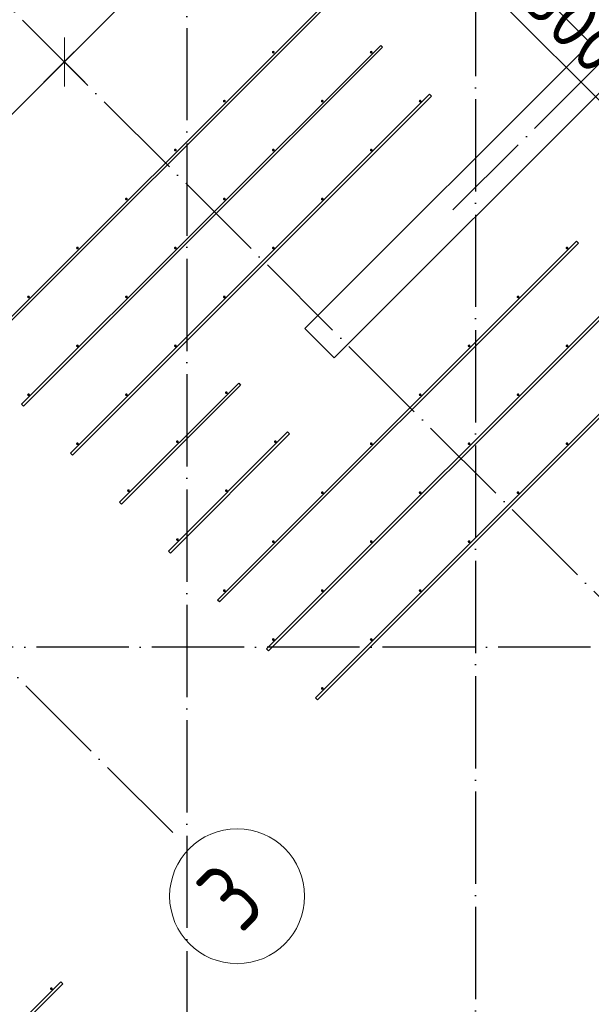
# Model space of a CAD drawing. Header units: millimetres. Extents: x -3483 to 105345, y -283423 to 72284.
# Tile 101 of 157: x 93175 to 95652, y 6851 to 11119. Entities that reach past the tile are written whole.
import ezdxf

# ---------------------------------------------------------------- set-up
doc = ezdxf.new("R2010")
doc.units = ezdxf.units.MM
doc.header["$PDMODE"] = 65
doc.linetypes.add('______11', pattern=[500, 400, -50, 0, -50])
doc.linetypes.add('______5', pattern=[1100, 800, -100, 100, -100])
for name, color, linetype, lineweight in [('Арм.стержн. Доп. арматура', 180, 'Continuous', 35), ('Размерная линия_ общее', 7, 'Continuous', 13), ('Стена_ общее', 7, 'Continuous', 35)]:
    doc.layers.add(name, color=color, linetype=linetype, lineweight=lineweight)
doc.layers.add('Осевая линия_ общее', color=7, linetype='______5', lineweight=13, true_color=0xa0a0a0)
doc.styles.add('ISOCPEUR', font='ISOCPEUR')
doc.dimstyles.new('DIMSTYLE_4', dxfattribs={"dimtxt": 220, "dimasz": 250, "dimexe": 0, "dimexo": 0, "dimgap": 110, "dimtad": 2, "dimdec": 0, "dimrnd": 5, "dimzin": 12, "dimdsep": 46, "dimtxsty": 'ISOCPEUR', "dimblk1": 'ALL_ML_STRICH', "dimblk2": 'ALL_ML_STRICH', "dimsah": 1, "dimcen": 0, "dimclrd": 7, "dimclre": 256, "dimclrt": 7, "dimadec": 0, "dimazin": 0, "dimtfac": 1, "dimtdec": 0, "dimtix": 1, "dimtmove": 2, "dimatfit": 3, "dimfxl": 0, "dimtzin": 0, "dimlwd": 0, "dimlwe": -3, "dimarcsym": 0})

# ---------------------------------------------------------------- blocks, each defined once
blk = doc.blocks.new('СЛОЖНЫЙ_ОБЪЕКТ_2')
at = {"layer": 'Стена_ общее', "color": 9, "linetype": 'Continuous', "lineweight": -3, "true_color": 0xc7c7c7, "transparency": 33554687}
for p, q in [((100294.6, 15408.9), (94538.8, 9653.1)), ((93867, 12799.7), (95648.9, 11017.8)), ((94411.5, 9780.3), (95648.9, 11017.8)), ((94538.8, 9653.1), (94411.5, 9780.3))]:
    blk.add_line(p, q, dxfattribs=at)
blk = doc.blocks.new('ALL_ML_STRICH')
at = {"color": 0, "linetype": 'ByBlock', "lineweight": -2}
for p, q in [((0, -0.5), (0, 0.5)), ((-0.3, -0.3), (0.3, 0.3)), ((-1, 0), (0.5, 0))]:
    blk.add_line(p, q, dxfattribs=at)
blk = doc.blocks.new('*D654')
at = {"layer": 'DEFPOINTS', "color": 7, "linetype": 'Continuous', "lineweight": 13, "transparency": 33554687}
for p in [(94885.7, 11570.1), (94531.2, 11215.3), (96016.1, 9730.4)]:
    blk.add_point(p, dxfattribs=at)
at = {"layer": 'Размерная линия_ общее', "color": 253, "linetype": 'Continuous', "lineweight": -2, "true_color": 0xa0a0a0, "transparency": 33554687}
for p, q in [((94601.9, 11286.1), (94885.7, 11570.1)), ((96086.8, 9801.1), (96371.2, 10085.8))]:
    blk.add_line(p, q, dxfattribs=at)
at = {"layer": 'Размерная линия_ общее', "color": 7, "linetype": 'Continuous', "lineweight": -2, "transparency": 33554687}
blk.add_line((94885.7, 11570.1), (96371.2, 10085.8), dxfattribs=at)
at = {"layer": 'Размерная линия_ общее', "color": 7, "linetype": 'Continuous', "lineweight": 13, "transparency": 33554687, "xscale": 250, "yscale": 250, "zscale": 250}
for p, rotation in [((94885.7, 11570.1), 135.0228616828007), ((96371.2, 10085.8), 315.0228616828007)]:
    blk.add_blockref('ALL_ML_STRICH', p, dxfattribs=dict(at, rotation=rotation))
at = {"layer": 'Размерная линия_ общее', "color": 7, "linetype": 'Continuous', "lineweight": 13, "transparency": 33554687, "insert": (95298, 11539.8), "char_height": 220, "width": 11, "attachment_point": 1, "rotation": 315.0229, "line_spacing_factor": 0.60241, "style": 'ISOCPEUR'}
blk.add_mtext('7х300=2100', dxfattribs=at)
blk = doc.blocks.new('*D671')
at = {"layer": 'DEFPOINTS', "color": 7, "linetype": 'Continuous', "lineweight": 13, "transparency": 33554687}
for p in [(94090.2, 11657.2), (94527.4, 11220), (93369, 10936)]:
    blk.add_point(p, dxfattribs=at)
at = {"layer": 'Размерная линия_ общее', "color": 7, "linetype": 'Continuous', "lineweight": -2, "transparency": 33554687}
blk.add_line((94090.2, 11657.2), (93369, 10936), dxfattribs=at)
at = {"layer": 'Размерная линия_ общее', "color": 253, "linetype": 'Continuous', "lineweight": -2, "true_color": 0xa0a0a0, "transparency": 33554687}
for p, q in [((94456.7, 11290.7), (94090.2, 11657.2)), ((93369, 10936), (93369, 10936))]:
    blk.add_line(p, q, dxfattribs=at)
at = {"layer": 'Размерная линия_ общее', "color": 7, "linetype": 'Continuous', "lineweight": 13, "transparency": 33554687, "xscale": 250, "yscale": 250, "zscale": 250}
for p, rotation in [((94090.2, 11657.2), 44.99999999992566), ((93369, 10936), 224.9999999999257)]:
    blk.add_blockref('ALL_ML_STRICH', p, dxfattribs=dict(at, rotation=rotation))
at = {"layer": 'Размерная линия_ общее', "color": 7, "linetype": 'Continuous', "lineweight": 13, "transparency": 33554687, "insert": (93639.8, 11433.1), "char_height": 220, "width": 880, "attachment_point": 5, "rotation": 45, "style": 'ISOCPEUR'}
blk.add_mtext('\\A1;{1020}', dxfattribs=at)
blk = doc.blocks.new('*D672')
at = {"layer": 'DEFPOINTS', "color": 7, "linetype": 'Continuous', "lineweight": 13, "transparency": 33554687}
for p in [(93369, 10936), (93369, 10936), (92971.8, 9664.4)]:
    blk.add_point(p, dxfattribs=at)
at = {"layer": 'Размерная линия_ общее', "color": 7, "linetype": 'Continuous', "lineweight": -2, "transparency": 33554687}
blk.add_line((93369, 10936), (92534.6, 10101.6), dxfattribs=at)
at = {"layer": 'Размерная линия_ общее', "color": 253, "linetype": 'Continuous', "lineweight": -2, "true_color": 0xa0a0a0, "transparency": 33554687}
for p, q in [((93369, 10936), (93369, 10936)), ((92901.1, 9735.1), (92534.6, 10101.6))]:
    blk.add_line(p, q, dxfattribs=at)
at = {"layer": 'Размерная линия_ общее', "color": 7, "linetype": 'Continuous', "lineweight": 13, "transparency": 33554687, "xscale": 250, "yscale": 250, "zscale": 250}
for p, rotation in [((93369, 10936), 44.99999999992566), ((92534.6, 10101.6), 224.9999999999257)]:
    blk.add_blockref('ALL_ML_STRICH', p, dxfattribs=dict(at, rotation=rotation))
at = {"layer": 'Размерная линия_ общее', "color": 7, "linetype": 'Continuous', "lineweight": 13, "transparency": 33554687, "insert": (92877.5, 10670.8), "char_height": 220, "width": 880, "attachment_point": 5, "rotation": 45, "style": 'ISOCPEUR'}
blk.add_mtext('\\A1;{1180}', dxfattribs=at)
blk = doc.blocks.new('СЛОЖНЫЙ_ОБЪЕКТ_10')
at = {"layer": 'Осевая линия_ общее', "color": 253, "linetype": '______11', "lineweight": -3, "true_color": 0xa0a0a0, "transparency": 33554687}
for p, q in [((95052.9, 10294.4), (102613.9, 17855.5)), ((95945.9, 8359.1), (87899, 16405.9)), ((93838.7, 7595.4), (86639.2, 14794.9))]:
    blk.add_line(p, q, dxfattribs=at)
at = {"layer": 'Осевая линия_ общее', "color": 7, "linetype": 'Continuous', "lineweight": 13, "transparency": 33554687}
blk.add_circle((94117.6, 7320), 292.4, dxfattribs=at)
at = {"layer": 'Осевая линия_ общее', "color": 7, "linetype": 'Continuous', "lineweight": 13, "transparency": 33554687, "insert": (94135.6, 7153.4), "char_height": 300, "width": 326.407, "attachment_point": 7, "rotation": 45, "style": 'ISOCPEUR'}
blk.add_mtext('\\W0.78;3', dxfattribs=at)

msp = doc.modelspace()

# ---------------------------------------------------------------- hatches: boundary and pattern name
at = {"layer": 'Арм.стержн. Доп. арматура', "linetype": 'Continuous', "lineweight": 35, "transparency": 33554687}
for points in [[(94280.3, 10978.2), (94279.8, 10980.5), (94278.5, 10982.4), (94276.6, 10983.7), (94274.3, 10984.2), (94272, 10983.7), (94270.1, 10982.4), (94268.8, 10980.5), (94268.3, 10978.2), (94268.8, 10975.9), (94270.1, 10973.9), (94272, 10972.6), (94274.3, 10972.2), (94276.6, 10972.6), (94278.5, 10973.9), (94279.8, 10975.9)], [(94704.6, 10978.2), (94704.1, 10980.5), (94702.8, 10982.4), (94700.9, 10983.7), (94698.6, 10984.2), (94696.3, 10983.7), (94694.3, 10982.4), (94693, 10980.5), (94692.6, 10978.2), (94693, 10975.9), (94694.3, 10973.9), (94696.3, 10972.6), (94698.6, 10972.2), (94700.9, 10972.6), (94702.8, 10973.9), (94704.1, 10975.9)], [(94068.2, 10766), (94067.7, 10768.3), (94066.4, 10770.3), (94064.5, 10771.6), (94062.2, 10772), (94059.9, 10771.6), (94057.9, 10770.3), (94056.6, 10768.3), (94056.2, 10766), (94056.6, 10763.7), (94057.9, 10761.8), (94059.9, 10760.5), (94062.2, 10760), (94064.5, 10760.5), (94066.4, 10761.8), (94067.7, 10763.7)], [(94492.4, 10766), (94492, 10768.3), (94490.7, 10770.3), (94488.7, 10771.6), (94486.4, 10772), (94484.1, 10771.6), (94482.2, 10770.3), (94480.9, 10768.3), (94480.4, 10766), (94480.9, 10763.7), (94482.2, 10761.8), (94484.1, 10760.5), (94486.4, 10760), (94488.7, 10760.5), (94490.7, 10761.8), (94492, 10763.7)], [(94916.7, 10766), (94916.2, 10768.3), (94914.9, 10770.3), (94913, 10771.6), (94910.7, 10772), (94908.4, 10771.6), (94906.5, 10770.3), (94905.2, 10768.3), (94904.7, 10766), (94905.2, 10763.7), (94906.5, 10761.8), (94908.4, 10760.5), (94910.7, 10760), (94913, 10760.5), (94914.9, 10761.8), (94916.2, 10763.7)], [(93856, 10553.9), (93855.6, 10556.2), (93854.3, 10558.2), (93852.3, 10559.5), (93850, 10559.9), (93847.7, 10559.5), (93845.8, 10558.2), (93844.5, 10556.2), (93844, 10553.9), (93844.5, 10551.6), (93845.8, 10549.7), (93847.7, 10548.4), (93850, 10547.9), (93852.3, 10548.4), (93854.3, 10549.7), (93855.6, 10551.6)], [(94280.3, 10553.9), (94279.8, 10556.2), (94278.5, 10558.2), (94276.6, 10559.5), (94274.3, 10559.9), (94272, 10559.5), (94270.1, 10558.2), (94268.8, 10556.2), (94268.3, 10553.9), (94268.8, 10551.6), (94270.1, 10549.7), (94272, 10548.4), (94274.3, 10547.9), (94276.6, 10548.4), (94278.5, 10549.7), (94279.8, 10551.6)], [(94704.6, 10553.9), (94704.1, 10556.2), (94702.8, 10558.2), (94700.9, 10559.5), (94698.6, 10559.9), (94696.3, 10559.5), (94694.3, 10558.2), (94693, 10556.2), (94692.6, 10553.9), (94693, 10551.6), (94694.3, 10549.7), (94696.3, 10548.4), (94698.6, 10547.9), (94700.9, 10548.4), (94702.8, 10549.7), (94704.1, 10551.6)], [(93643.9, 10341.8), (93643.4, 10344.1), (93642.1, 10346), (93640.2, 10347.3), (93637.9, 10347.8), (93635.6, 10347.3), (93633.7, 10346), (93632.4, 10344.1), (93631.9, 10341.8), (93632.4, 10339.5), (93633.7, 10337.5), (93635.6, 10336.2), (93637.9, 10335.8), (93640.2, 10336.2), (93642.1, 10337.5), (93643.4, 10339.5)], [(94068.2, 10341.8), (94067.7, 10344.1), (94066.4, 10346), (94064.5, 10347.3), (94062.2, 10347.8), (94059.9, 10347.3), (94057.9, 10346), (94056.6, 10344.1), (94056.2, 10341.8), (94056.6, 10339.5), (94057.9, 10337.5), (94059.9, 10336.2), (94062.2, 10335.8), (94064.5, 10336.2), (94066.4, 10337.5), (94067.7, 10339.5)], [(94492.4, 10341.8), (94492, 10344.1), (94490.7, 10346), (94488.7, 10347.3), (94486.4, 10347.8), (94484.1, 10347.3), (94482.2, 10346), (94480.9, 10344.1), (94480.4, 10341.8), (94480.9, 10339.5), (94482.2, 10337.5), (94484.1, 10336.2), (94486.4, 10335.8), (94488.7, 10336.2), (94490.7, 10337.5), (94492, 10339.5)], [(93431.8, 10129.6), (93431.3, 10131.9), (93430, 10133.9), (93428.1, 10135.2), (93425.8, 10135.6), (93423.5, 10135.2), (93421.5, 10133.9), (93420.2, 10131.9), (93419.8, 10129.6), (93420.2, 10127.4), (93421.5, 10125.4), (93423.5, 10124.1), (93425.8, 10123.6), (93428.1, 10124.1), (93430, 10125.4), (93431.3, 10127.4)], [(93856, 10129.6), (93855.6, 10131.9), (93854.3, 10133.9), (93852.3, 10135.2), (93850, 10135.6), (93847.7, 10135.2), (93845.8, 10133.9), (93844.5, 10131.9), (93844, 10129.6), (93844.5, 10127.4), (93845.8, 10125.4), (93847.7, 10124.1), (93850, 10123.6), (93852.3, 10124.1), (93854.3, 10125.4), (93855.6, 10127.4)], [(94280.3, 10129.6), (94279.8, 10131.9), (94278.5, 10133.9), (94276.6, 10135.2), (94274.3, 10135.6), (94272, 10135.2), (94270.1, 10133.9), (94268.8, 10131.9), (94268.3, 10129.6), (94268.8, 10127.4), (94270.1, 10125.4), (94272, 10124.1), (94274.3, 10123.6), (94276.6, 10124.1), (94278.5, 10125.4), (94279.8, 10127.4)], [(95553.1, 10129.6), (95552.6, 10131.9), (95551.3, 10133.9), (95549.4, 10135.2), (95547.1, 10135.6), (95544.8, 10135.2), (95542.8, 10133.9), (95541.5, 10131.9), (95541.1, 10129.6), (95541.5, 10127.4), (95542.8, 10125.4), (95544.8, 10124.1), (95547.1, 10123.6), (95549.4, 10124.1), (95551.3, 10125.4), (95552.6, 10127.4)], [(93219.6, 9917.5), (93219.2, 9919.8), (93217.9, 9921.8), (93215.9, 9923.1), (93213.6, 9923.5), (93211.3, 9923.1), (93209.4, 9921.8), (93208.1, 9919.8), (93207.6, 9917.5), (93208.1, 9915.2), (93209.4, 9913.3), (93211.3, 9912), (93213.6, 9911.5), (93215.9, 9912), (93217.9, 9913.3), (93219.2, 9915.2)], [(93643.9, 9917.5), (93643.4, 9919.8), (93642.1, 9921.8), (93640.2, 9923.1), (93637.9, 9923.5), (93635.6, 9923.1), (93633.7, 9921.8), (93632.4, 9919.8), (93631.9, 9917.5), (93632.4, 9915.2), (93633.7, 9913.3), (93635.6, 9912), (93637.9, 9911.5), (93640.2, 9912), (93642.1, 9913.3), (93643.4, 9915.2)], [(94068.2, 9917.5), (94067.7, 9919.8), (94066.4, 9921.8), (94064.5, 9923.1), (94062.2, 9923.5), (94059.9, 9923.1), (94057.9, 9921.8), (94056.6, 9919.8), (94056.2, 9917.5), (94056.6, 9915.2), (94057.9, 9913.3), (94059.9, 9912), (94062.2, 9911.5), (94064.5, 9912), (94066.4, 9913.3), (94067.7, 9915.2)], [(95341, 9917.5), (95340.5, 9919.8), (95339.2, 9921.8), (95337.3, 9923.1), (95335, 9923.5), (95332.7, 9923.1), (95330.7, 9921.8), (95329.4, 9919.8), (95329, 9917.5), (95329.4, 9915.2), (95330.7, 9913.3), (95332.7, 9912), (95335, 9911.5), (95337.3, 9912), (95339.2, 9913.3), (95340.5, 9915.2)], [(93431.8, 9705.4), (93431.3, 9707.7), (93430, 9709.6), (93428.1, 9710.9), (93425.8, 9711.4), (93423.5, 9710.9), (93421.5, 9709.6), (93420.2, 9707.7), (93419.8, 9705.4), (93420.2, 9703.1), (93421.5, 9701.1), (93423.5, 9699.8), (93425.8, 9699.4), (93428.1, 9699.8), (93430, 9701.1), (93431.3, 9703.1)], [(93856, 9705.4), (93855.6, 9707.7), (93854.3, 9709.6), (93852.3, 9710.9), (93850, 9711.4), (93847.7, 9710.9), (93845.8, 9709.6), (93844.5, 9707.7), (93844, 9705.4), (93844.5, 9703.1), (93845.8, 9701.1), (93847.7, 9699.8), (93850, 9699.4), (93852.3, 9699.8), (93854.3, 9701.1), (93855.6, 9703.1)], [(95128.8, 9705.4), (95128.4, 9707.7), (95127.1, 9709.6), (95125.1, 9710.9), (95122.8, 9711.4), (95120.5, 9710.9), (95118.6, 9709.6), (95117.3, 9707.7), (95116.8, 9705.4), (95117.3, 9703.1), (95118.6, 9701.1), (95120.5, 9699.8), (95122.8, 9699.4), (95125.1, 9699.8), (95127.1, 9701.1), (95128.4, 9703.1)], [(95553.1, 9705.4), (95552.6, 9707.7), (95551.3, 9709.6), (95549.4, 9710.9), (95547.1, 9711.4), (95544.8, 9710.9), (95542.8, 9709.6), (95541.5, 9707.7), (95541.1, 9705.4), (95541.5, 9703.1), (95542.8, 9701.1), (95544.8, 9699.8), (95547.1, 9699.4), (95549.4, 9699.8), (95551.3, 9701.1), (95552.6, 9703.1)], [(93219.6, 9493.3), (93219.2, 9495.5), (93217.9, 9497.5), (93215.9, 9498.8), (93213.6, 9499.3), (93211.3, 9498.8), (93209.4, 9497.5), (93208.1, 9495.5), (93207.6, 9493.3), (93208.1, 9491), (93209.4, 9489), (93211.3, 9487.7), (93213.6, 9487.3), (93215.9, 9487.7), (93217.9, 9489), (93219.2, 9491)], [(93643.9, 9493.3), (93643.4, 9495.5), (93642.1, 9497.5), (93640.2, 9498.8), (93637.9, 9499.3), (93635.6, 9498.8), (93633.7, 9497.5), (93632.4, 9495.5), (93631.9, 9493.3), (93632.4, 9491), (93633.7, 9489), (93635.6, 9487.7), (93637.9, 9487.3), (93640.2, 9487.7), (93642.1, 9489), (93643.4, 9491)], [(94077, 9502.1), (94076.5, 9504.4), (94075.2, 9506.3), (94073.3, 9507.6), (94071, 9508.1), (94068.7, 9507.6), (94066.8, 9506.3), (94065.5, 9504.4), (94065, 9502.1), (94065.5, 9499.8), (94066.8, 9497.8), (94068.7, 9496.5), (94071, 9496.1), (94073.3, 9496.5), (94075.2, 9497.8), (94076.5, 9499.8)], [(94916.7, 9493.3), (94916.2, 9495.5), (94914.9, 9497.5), (94913, 9498.8), (94910.7, 9499.3), (94908.4, 9498.8), (94906.5, 9497.5), (94905.2, 9495.5), (94904.7, 9493.3), (94905.2, 9491), (94906.5, 9489), (94908.4, 9487.7), (94910.7, 9487.3), (94913, 9487.7), (94914.9, 9489), (94916.2, 9491)], [(95341, 9493.3), (95340.5, 9495.5), (95339.2, 9497.5), (95337.3, 9498.8), (95335, 9499.3), (95332.7, 9498.8), (95330.7, 9497.5), (95329.4, 9495.5), (95329, 9493.3), (95329.4, 9491), (95330.7, 9489), (95332.7, 9487.7), (95335, 9487.3), (95337.3, 9487.7), (95339.2, 9489), (95340.5, 9491)], [(93431.8, 9281.1), (93431.3, 9283.4), (93430, 9285.4), (93428.1, 9286.7), (93425.8, 9287.1), (93423.5, 9286.7), (93421.5, 9285.4), (93420.2, 9283.4), (93419.8, 9281.1), (93420.2, 9278.8), (93421.5, 9276.9), (93423.5, 9275.6), (93425.8, 9275.1), (93428.1, 9275.6), (93430, 9276.9), (93431.3, 9278.8)], [(93864.9, 9290), (93864.4, 9292.3), (93863.1, 9294.2), (93861.2, 9295.5), (93858.9, 9296), (93856.6, 9295.5), (93854.6, 9294.2), (93853.3, 9292.3), (93852.9, 9290), (93853.3, 9287.7), (93854.6, 9285.7), (93856.6, 9284.4), (93858.9, 9284), (93861.2, 9284.4), (93863.1, 9285.7), (93864.4, 9287.7)], [(94289.1, 9290), (94288.7, 9292.3), (94287.4, 9294.2), (94285.4, 9295.5), (94283.1, 9296), (94280.8, 9295.5), (94278.9, 9294.2), (94277.6, 9292.3), (94277.1, 9290), (94277.6, 9287.7), (94278.9, 9285.7), (94280.8, 9284.4), (94283.1, 9284), (94285.4, 9284.4), (94287.4, 9285.7), (94288.7, 9287.7)], [(94704.6, 9281.1), (94704.1, 9283.4), (94702.8, 9285.4), (94700.9, 9286.7), (94698.6, 9287.1), (94696.3, 9286.7), (94694.3, 9285.4), (94693, 9283.4), (94692.6, 9281.1), (94693, 9278.8), (94694.3, 9276.9), (94696.3, 9275.6), (94698.6, 9275.1), (94700.9, 9275.6), (94702.8, 9276.9), (94704.1, 9278.8)], [(95128.8, 9281.1), (95128.4, 9283.4), (95127.1, 9285.4), (95125.1, 9286.7), (95122.8, 9287.1), (95120.5, 9286.7), (95118.6, 9285.4), (95117.3, 9283.4), (95116.8, 9281.1), (95117.3, 9278.8), (95118.6, 9276.9), (95120.5, 9275.6), (95122.8, 9275.1), (95125.1, 9275.6), (95127.1, 9276.9), (95128.4, 9278.8)], [(95553.1, 9281.1), (95552.6, 9283.4), (95551.3, 9285.4), (95549.4, 9286.7), (95547.1, 9287.1), (95544.8, 9286.7), (95542.8, 9285.4), (95541.5, 9283.4), (95541.1, 9281.1), (95541.5, 9278.8), (95542.8, 9276.9), (95544.8, 9275.6), (95547.1, 9275.1), (95549.4, 9275.6), (95551.3, 9276.9), (95552.6, 9278.8)], [(93652.7, 9077.8), (93652.3, 9080.1), (93651, 9082.1), (93649, 9083.4), (93646.7, 9083.8), (93644.4, 9083.4), (93642.5, 9082.1), (93641.2, 9080.1), (93640.7, 9077.8), (93641.2, 9075.5), (93642.5, 9073.6), (93644.4, 9072.3), (93646.7, 9071.8), (93649, 9072.3), (93651, 9073.6), (93652.3, 9075.5)], [(94077, 9077.8), (94076.5, 9080.1), (94075.2, 9082.1), (94073.3, 9083.4), (94071, 9083.8), (94068.7, 9083.4), (94066.8, 9082.1), (94065.5, 9080.1), (94065, 9077.8), (94065.5, 9075.5), (94066.8, 9073.6), (94068.7, 9072.3), (94071, 9071.8), (94073.3, 9072.3), (94075.2, 9073.6), (94076.5, 9075.5)], [(94492.4, 9069), (94492, 9071.3), (94490.7, 9073.2), (94488.7, 9074.5), (94486.4, 9075), (94484.1, 9074.5), (94482.2, 9073.2), (94480.9, 9071.3), (94480.4, 9069), (94480.9, 9066.7), (94482.2, 9064.7), (94484.1, 9063.4), (94486.4, 9063), (94488.7, 9063.4), (94490.7, 9064.7), (94492, 9066.7)], [(94916.7, 9069), (94916.2, 9071.3), (94914.9, 9073.2), (94913, 9074.5), (94910.7, 9075), (94908.4, 9074.5), (94906.5, 9073.2), (94905.2, 9071.3), (94904.7, 9069), (94905.2, 9066.7), (94906.5, 9064.7), (94908.4, 9063.4), (94910.7, 9063), (94913, 9063.4), (94914.9, 9064.7), (94916.2, 9066.7)], [(95341, 9069), (95340.5, 9071.3), (95339.2, 9073.2), (95337.3, 9074.5), (95335, 9075), (95332.7, 9074.5), (95330.7, 9073.2), (95329.4, 9071.3), (95329, 9069), (95329.4, 9066.7), (95330.7, 9064.7), (95332.7, 9063.4), (95335, 9063), (95337.3, 9063.4), (95339.2, 9064.7), (95340.5, 9066.7)], [(93864.9, 8865.7), (93864.4, 8868), (93863.1, 8869.9), (93861.2, 8871.2), (93858.9, 8871.7), (93856.6, 8871.2), (93854.6, 8869.9), (93853.3, 8868), (93852.9, 8865.7), (93853.3, 8863.4), (93854.6, 8861.5), (93856.6, 8860.2), (93858.9, 8859.7), (93861.2, 8860.2), (93863.1, 8861.5), (93864.4, 8863.4)], [(94280.3, 8856.9), (94279.8, 8859.2), (94278.5, 8861.1), (94276.6, 8862.4), (94274.3, 8862.9), (94272, 8862.4), (94270.1, 8861.1), (94268.8, 8859.2), (94268.3, 8856.9), (94268.8, 8854.6), (94270.1, 8852.6), (94272, 8851.3), (94274.3, 8850.9), (94276.6, 8851.3), (94278.5, 8852.6), (94279.8, 8854.6)], [(94704.6, 8856.9), (94704.1, 8859.2), (94702.8, 8861.1), (94700.9, 8862.4), (94698.6, 8862.9), (94696.3, 8862.4), (94694.3, 8861.1), (94693, 8859.2), (94692.6, 8856.9), (94693, 8854.6), (94694.3, 8852.6), (94696.3, 8851.3), (94698.6, 8850.9), (94700.9, 8851.3), (94702.8, 8852.6), (94704.1, 8854.6)], [(95128.8, 8856.9), (95128.4, 8859.2), (95127.1, 8861.1), (95125.1, 8862.4), (95122.8, 8862.9), (95120.5, 8862.4), (95118.6, 8861.1), (95117.3, 8859.2), (95116.8, 8856.9), (95117.3, 8854.6), (95118.6, 8852.6), (95120.5, 8851.3), (95122.8, 8850.9), (95125.1, 8851.3), (95127.1, 8852.6), (95128.4, 8854.6)], [(94068.2, 8644.7), (94067.7, 8647), (94066.4, 8649), (94064.5, 8650.3), (94062.2, 8650.7), (94059.9, 8650.3), (94057.9, 8649), (94056.6, 8647), (94056.2, 8644.7), (94056.6, 8642.4), (94057.9, 8640.5), (94059.9, 8639.2), (94062.2, 8638.7), (94064.5, 8639.2), (94066.4, 8640.5), (94067.7, 8642.4)], [(94492.4, 8644.7), (94492, 8647), (94490.7, 8649), (94488.7, 8650.3), (94486.4, 8650.7), (94484.1, 8650.3), (94482.2, 8649), (94480.9, 8647), (94480.4, 8644.7), (94480.9, 8642.4), (94482.2, 8640.5), (94484.1, 8639.2), (94486.4, 8638.7), (94488.7, 8639.2), (94490.7, 8640.5), (94492, 8642.4)], [(94916.7, 8644.7), (94916.2, 8647), (94914.9, 8649), (94913, 8650.3), (94910.7, 8650.7), (94908.4, 8650.3), (94906.5, 8649), (94905.2, 8647), (94904.7, 8644.7), (94905.2, 8642.4), (94906.5, 8640.5), (94908.4, 8639.2), (94910.7, 8638.7), (94913, 8639.2), (94914.9, 8640.5), (94916.2, 8642.4)], [(94280.3, 8432.6), (94279.8, 8434.9), (94278.5, 8436.8), (94276.6, 8438.1), (94274.3, 8438.6), (94272, 8438.1), (94270.1, 8436.8), (94268.8, 8434.9), (94268.3, 8432.6), (94268.8, 8430.3), (94270.1, 8428.3), (94272, 8427), (94274.3, 8426.6), (94276.6, 8427), (94278.5, 8428.3), (94279.8, 8430.3)], [(94704.6, 8432.6), (94704.1, 8434.9), (94702.8, 8436.8), (94700.9, 8438.1), (94698.6, 8438.6), (94696.3, 8438.1), (94694.3, 8436.8), (94693, 8434.9), (94692.6, 8432.6), (94693, 8430.3), (94694.3, 8428.3), (94696.3, 8427), (94698.6, 8426.6), (94700.9, 8427), (94702.8, 8428.3), (94704.1, 8430.3)], [(94492.4, 8220.5), (94492, 8222.8), (94490.7, 8224.7), (94488.7, 8226), (94486.4, 8226.5), (94484.1, 8226), (94482.2, 8224.7), (94480.9, 8222.8), (94480.4, 8220.5), (94480.9, 8218.2), (94482.2, 8216.2), (94484.1, 8214.9), (94486.4, 8214.5), (94488.7, 8214.9), (94490.7, 8216.2), (94492, 8218.2)], [(93318.6, 6919.4), (93318.2, 6921.7), (93316.9, 6923.6), (93314.9, 6924.9), (93312.6, 6925.4), (93310.3, 6924.9), (93308.4, 6923.6), (93307.1, 6921.7), (93306.6, 6919.4), (93307.1, 6917.1), (93308.4, 6915.1), (93310.3, 6913.8), (93312.6, 6913.4), (93314.9, 6913.8), (93316.9, 6915.1), (93318.2, 6917.1)]]:
    msp.add_hatch(color=34, dxfattribs=at).paths.add_polyline_path(points)

# ---------------------------------------------------------------- linework, layer by layer
at = {"layer": 'Арм.стержн. Доп. арматура', "color": 34, "linetype": 'Continuous', "lineweight": 25, "transparency": 33554687}
for points in [[(94535.9, 11211.5), (92980.3, 9655.9), (92971.8, 9664.4), (94527.4, 11220), (94535.9, 11211.5)], [(94535.9, 11211.5), (92980.3, 9655.9), (92971.8, 9664.4), (94527.4, 11220), (94535.9, 11211.5)], [(94748.1, 10999.4), (93192.4, 9443.8), (93183.9, 9452.2), (94739.6, 11007.9), (94748.1, 10999.4)], [(94748.1, 10999.4), (93192.4, 9443.8), (93183.9, 9452.2), (94739.6, 11007.9), (94748.1, 10999.4)], [(94960.2, 10787.3), (93404.6, 9231.6), (93396.1, 9240.1), (94951.7, 10795.7), (94960.2, 10787.3)], [(94960.2, 10787.3), (93404.6, 9231.6), (93396.1, 9240.1), (94951.7, 10795.7), (94960.2, 10787.3)], [(95596.6, 10150.9), (94041, 8595.2), (94032.5, 8603.7), (95588.1, 10159.3), (95596.6, 10150.9)], [(95596.6, 10150.9), (94041, 8595.2), (94032.5, 8603.7), (95588.1, 10159.3), (95596.6, 10150.9)], [(95808.7, 9938.7), (94253.1, 8383.1), (94244.6, 8391.6), (95800.2, 9947.2), (95808.7, 9938.7)], [(95808.7, 9938.7), (94253.1, 8383.1), (94244.6, 8391.6), (95800.2, 9947.2), (95808.7, 9938.7)], [(96020.9, 9726.6), (94465.2, 8171), (94456.7, 8179.4), (96012.4, 9735.1), (96020.9, 9726.6)], [(96020.9, 9726.6), (94465.2, 8171), (94456.7, 8179.4), (96012.4, 9735.1), (96020.9, 9726.6)], [(94132.9, 9535.7), (93616.7, 9019.5), (93608.2, 9028), (94124.4, 9544.2), (94132.9, 9535.7)], [(94132.9, 9535.7), (93616.7, 9019.5), (93608.2, 9028), (94124.4, 9544.2), (94132.9, 9535.7)], [(94345, 9323.5), (93828.8, 8807.4), (93820.3, 8815.8), (94336.5, 9332), (94345, 9323.5)], [(94345, 9323.5), (93828.8, 8807.4), (93820.3, 8815.8), (94336.5, 9332), (94345, 9323.5)], [(93362.1, 6940.6), (91806.5, 5385), (91798, 5393.4), (93353.6, 6949.1), (93362.1, 6940.6)], [(93362.1, 6940.6), (91806.5, 5385), (91798, 5393.4), (93353.6, 6949.1), (93362.1, 6940.6)]]:
    msp.add_lwpolyline(points, dxfattribs=at)
at = {"layer": 'Осевая линия_ общее', "color": 253, "linetype": '______11', "lineweight": -3, "true_color": 0xa0a0a0, "transparency": 33554687}
for p, q in [((93900, 46590), (93900, -2827.9)), ((95150, 40780), (95150, -2827.9)), ((105150, 8400), (77142.2, 8400))]:
    msp.add_line(p, q, dxfattribs=at)

# ---------------------------------------------------------------- block references
msp.add_blockref('СЛОЖНЫЙ_ОБЪЕКТ_10', (0, 0), dxfattribs=at)
at = {"layer": 'Стена_ общее', "color": 9, "linetype": 'Continuous', "lineweight": -3, "true_color": 0xc7c7c7, "transparency": 33554687}
msp.add_blockref('СЛОЖНЫЙ_ОБЪЕКТ_2', (0, 0), dxfattribs=at)

# ---------------------------------------------------------------- dimensions: what is measured, and where the dimension line sits
at = {"layer": 'Размерная линия_ общее', "color": 7, "linetype": 'Continuous', "lineweight": 13, "transparency": 33554687}
for base, p1, p2, picture, middle in [((93369, 10936), (94456.7, 11290.7), (93369, 10936), '*D671', (93639.8, 11433.1)), ((92534.6, 10101.6), (93369, 10936), (92901.1, 9735.1), '*D672', (92877.5, 10670.8))]:
    dim = msp.add_linear_dim(base=base, p1=p1, p2=p2, angle=225, dimstyle='DIMSTYLE_4', override={"dimpost": '<>', "dimclrd": 7, "dimclre": 253, "dimclrt": 7, "dimlwd": 0, "dimlwe": 65533}, dxfattribs=at)
    dim.commit()
    dim.dimension.update_dxf_attribs({"geometry": picture, "text_midpoint": middle, "dimtype": 160})
dim = msp.add_linear_dim(base=(96371.2, 10085.8), p1=(94601.9, 11286.1), p2=(96086.8, 9801.1), angle=315.0229, text='7х300=2100', dimstyle='DIMSTYLE_4', override={"dimpost": '<>', "dimclrd": 7, "dimclre": 253, "dimclrt": 7, "dimlwd": 0, "dimlwe": 65533}, dxfattribs=at)
dim.commit()
dim.dimension.update_dxf_attribs({"geometry": '*D654', "text_midpoint": (95706.2, 10905.7), "dimtype": 160})

doc.saveas('drawing.dxf')
